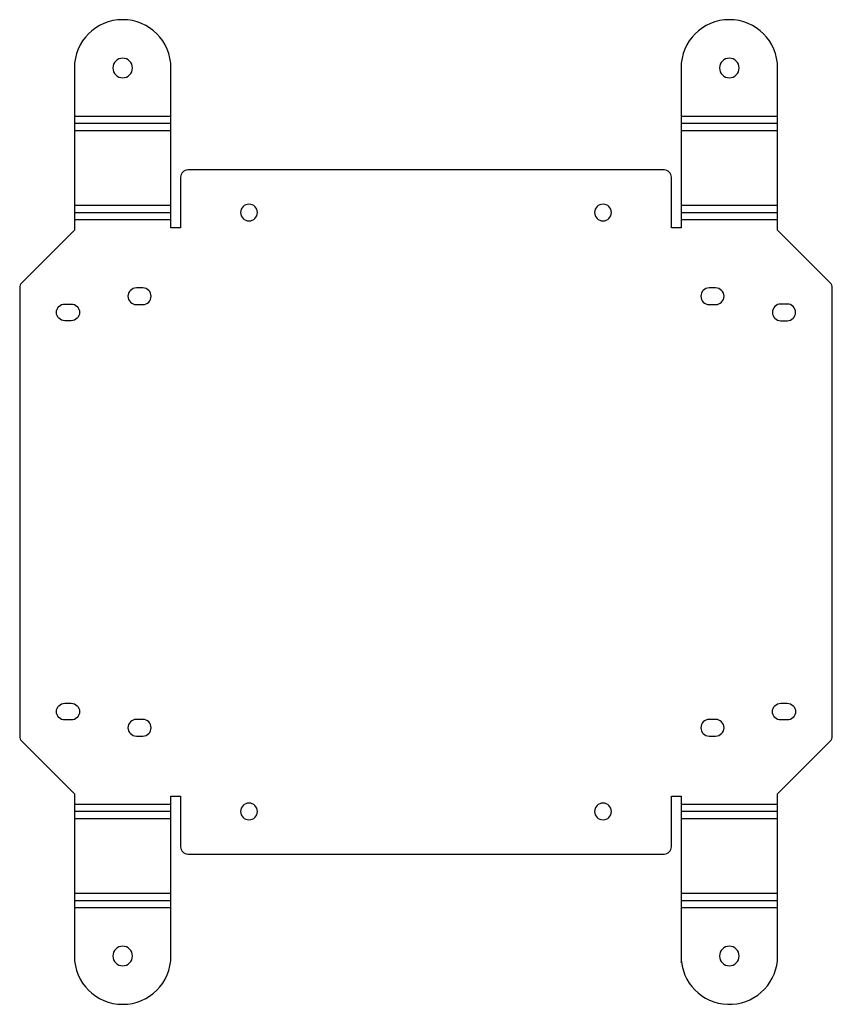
# Model space of a CAD drawing. Header units: millimetres. Extents: x -52 to 200, y -47 to 259.
import ezdxf

# ---------------------------------------------------------------- set-up
doc = ezdxf.new("R2010")
doc.units = ezdxf.units.MM

msp = doc.modelspace()

# ---------------------------------------------------------------- linework, layer by layer
at = {"layer": 'BEND'}
for p, q in [((-5.25, 226.89), (-35.25, 226.89)), ((183.25, 226.89), (153.25, 226.89)), ((-35.25, 199.3), (-5.25, 199.3)), ((153.25, 199.3), (183.25, 199.3)), ((-5.25, 13.2), (-35.24, 13.2)), ((183.25, 13.2), (153.25, 13.2)), ((-35.25, -14.39), (-5.25, -14.39)), ((153.25, -14.39), (183.25, -14.39))]:
    msp.add_line(p, q, dxfattribs=at)
at = {"layer": 'BEND_EXTENT'}
for p, q in [((-35.25, 229.16), (-5.25, 229.16)), ((153.25, 229.16), (183.25, 229.16)), ((-5.25, 224.63), (-35.25, 224.63)), ((183.25, 224.63), (153.25, 224.63)), ((-35.25, 201.56), (-5.25, 201.56)), ((153.25, 201.56), (183.25, 201.56)), ((-5.25, 197.04), (-35.25, 197.04)), ((183.25, 197.04), (153.25, 197.04)), ((-35.22, 15.46), (-5.25, 15.46)), ((153.25, 15.46), (183.25, 15.46)), ((-5.25, 10.94), (-35.25, 10.94)), ((183.25, 10.94), (153.25, 10.94)), ((-35.25, -12.13), (-5.25, -12.13)), ((153.25, -12.13), (183.25, -12.13)), ((-5.25, -16.66), (-35.25, -16.66)), ((183.25, -16.66), (153.25, -16.66))]:
    msp.add_line(p, q, dxfattribs=at)
at = {"layer": 'INTERIOR_PROFILES'}
for points in [[(-14, 175.85), (-16, 175.85, 1), (-16, 170.65), (-14, 170.65, 1)], [(164, 175.85), (162, 175.85, 1), (162, 170.65), (164, 170.65, 1)], [(-38.25, 165.65, -1), (-38.25, 170.85), (-36.25, 170.85, -1), (-36.25, 165.65)], [(186.25, 170.85), (184.25, 170.85, 1), (184.25, 165.65), (186.25, 165.65, 1)], [(-36.25, 46.85, -1), (-36.25, 41.65), (-38.25, 41.65, -1), (-38.25, 46.85)], [(184.25, 41.65, -1), (184.25, 46.85), (186.25, 46.85, -1), (186.25, 41.65)], [(-16, 36.65), (-14, 36.65, 1), (-14, 41.85), (-16, 41.85, 1)], [(164, 41.85), (162, 41.85, 1), (162, 36.65), (164, 36.65, 1)]]:
    msp.add_lwpolyline(points, format="xyb", close=True, dxfattribs=at)
at = {"layer": 'INTERIOR_PROFILES', "extrusion": (0, 0, -1)}
for centre, radius in [((20.25, 244.16), 3.05), ((-168.25, 244.16), 3.05), ((-19, 199.25), 2.6), ((-129, 199.25), 2.6), ((-19, 13.25), 2.6), ((-129, 13.25), 2.6), ((20.25, -31.66), 3.05), ((-168.25, -31.66), 3.05)]:
    msp.add_circle(centre, radius, dxfattribs=at)
at = {"layer": 'OUTER_PROFILES'}
msp.add_lwpolyline([(-5.25, 244.16, 1), (-35.25, 244.16), (-35.25, 193.77), (-51.59, 177.43, 0.198912), (-52.25, 175.84), (-52.25, 36.66, 0.198912), (-51.59, 35.07), (-35.19, 18.68), (-35.22, 15.46), (-35.25, 10.94), (-35.25, -31.66, 1), (-5.25, -31.66), (-5.25, 18), (-2.25, 18), (-2.25, 2.25, 0.414214), (0, 0), (148, 0, 0.414214), (150.25, 2.25), (150.25, 18), (153.25, 18), (153.25, -33.66), (153.35, -33.38, 0.944038), (183.25, -31.66), (183.25, 18.73), (199.59, 35.07, 0.198912), (200.25, 36.66), (200.25, 175.84, 0.198912), (199.59, 177.43), (183.25, 193.77), (183.25, 244.16, 1), (153.25, 244.16), (153.25, 194.5), (150.25, 194.5), (150.25, 210.25, 0.414214), (148, 212.5), (0, 212.5, 0.414214), (-2.25, 210.25), (-2.25, 194.5), (-5.25, 194.5)], format="xyb", close=True, dxfattribs=at)

doc.saveas('drawing.dxf')
